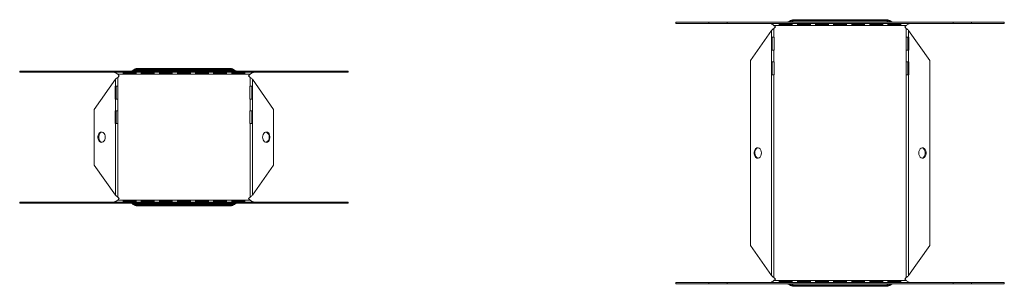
# Model space of a CAD drawing. Header units: millimetres. Extents: x -110 to 3011, y -971 to 757.
# Tile 5 of 13: x 814 to 1576, y -293 to -87. Entities that reach past the tile are written whole.
import ezdxf

# ---------------------------------------------------------------- set-up
doc = ezdxf.new("R2010")
doc.units = ezdxf.units.MM

msp = doc.modelspace()

# ---------------------------------------------------------------- linework, layer by layer
at = {"color": 7, "linetype": 'Continuous', "lineweight": 15}
for p, q in [((1321.6, -89.37), (1321.6, -90.27)), ((1347.06, -89.37), (1321.6, -89.37)), ((1347.06, -90.27), (1321.6, -90.27)), ((1347.06, -89.37), (1347.06, -90.27)), ((1361.2, -89.37), (1347.06, -89.37)), ((1361.2, -90.27), (1347.06, -90.27)), ((1361.2, -89.37), (1361.2, -90.27)), ((1536.09, -89.37), (1361.2, -89.37)), ((1536.09, -90.27), (1361.2, -90.27)), ((1401.65, -90.33), (1411.65, -90.33)), ((1401.65, -91.37), (1401.65, -90.33)), ((1411.65, -91.13), (1401.65, -91.13)), ((1411.65, -91.37), (1401.65, -91.37)), ((1485.98, -88.95), (1411.31, -88.95)), ((1411.65, -90.33), (1411.65, -91.37)), ((1484.93, -88.07), (1412.36, -88.07)), ((1484.65, -87.37), (1412.65, -87.37)), ((1415.65, -90.33), (1425.65, -90.33)), ((1415.65, -91.37), (1415.65, -90.33)), ((1425.65, -91.13), (1415.65, -91.13)), ((1425.65, -91.37), (1415.65, -91.37)), ((1425.65, -90.33), (1425.65, -91.37)), ((1429.65, -90.33), (1439.65, -90.33)), ((1429.65, -91.37), (1429.65, -90.33)), ((1439.65, -91.13), (1429.65, -91.13)), ((1439.65, -91.37), (1429.65, -91.37)), ((1439.65, -90.33), (1439.65, -91.37)), ((1443.65, -90.33), (1453.65, -90.33)), ((1443.65, -91.37), (1443.65, -90.33)), ((1453.65, -91.13), (1443.65, -91.13)), ((1453.65, -91.37), (1443.65, -91.37)), ((1453.65, -90.33), (1453.65, -91.37)), ((1457.65, -90.33), (1467.65, -90.33)), ((1457.65, -91.37), (1457.65, -90.33)), ((1467.65, -91.13), (1457.65, -91.13)), ((1467.65, -91.37), (1457.65, -91.37)), ((1467.65, -90.33), (1467.65, -91.37)), ((1471.65, -90.33), (1481.65, -90.33)), ((1471.65, -91.37), (1471.65, -90.33)), ((1481.65, -91.13), (1471.65, -91.13)), ((1481.65, -91.37), (1471.65, -91.37)), ((1481.65, -90.33), (1481.65, -91.37)), ((1485.65, -90.33), (1495.65, -90.33)), ((1485.65, -91.37), (1485.65, -90.33)), ((1495.65, -91.13), (1485.65, -91.13)), ((1495.65, -91.37), (1485.65, -91.37)), ((1495.65, -90.33), (1495.65, -91.37)), ((1536.09, -89.37), (1536.09, -90.27)), ((1550.23, -89.37), (1536.09, -89.37)), ((1550.23, -90.27), (1536.09, -90.27)), ((1550.23, -90.27), (1550.23, -89.37)), ((1575.69, -89.37), (1550.23, -89.37)), ((1575.69, -90.27), (1550.23, -90.27)), ((1575.69, -90.27), (1575.69, -89.37)), ((1395.71, -95.69), (1379.29, -118.92)), ((1395.71, -95.69), (1395.71, -100.92)), ((1398.65, -92.92), (1397.41, -94.15)), ((1397.41, -94.15), (1397.41, -100.92)), ((1397.5, -91.77), (1499.79, -91.77)), ((1397.5, -91.77), (1398.65, -92.92)), ((1498.65, -92.92), (1499.79, -91.77)), ((1499.88, -94.15), (1498.65, -92.92)), ((1499.88, -94.15), (1499.88, -100.92)), ((1501.58, -95.69), (1501.58, -100.92)), ((1518.01, -118.92), (1501.58, -95.69)), ((1395.71, -100.92), (1395.55, -100.92)), ((1395.55, -100.92), (1395.55, -110.92)), ((1395.71, -100.92), (1397.41, -100.92)), ((1396.18, -100.92), (1396.18, -110.92)), ((1397.65, -100.92), (1397.41, -100.92)), ((1397.65, -110.92), (1397.65, -100.92)), ((1499.88, -100.92), (1499.65, -100.92)), ((1499.65, -100.92), (1499.65, -110.92)), ((1499.88, -100.92), (1501.58, -100.92)), ((1501.11, -110.92), (1501.11, -100.92)), ((1501.74, -100.92), (1501.58, -100.92)), ((1501.74, -110.92), (1501.74, -100.92)), ((1395.55, -110.92), (1395.71, -110.92)), ((1395.71, -110.92), (1395.71, -119.92)), ((1397.41, -110.92), (1395.71, -110.92)), ((1397.41, -110.92), (1397.41, -119.92)), ((1397.41, -110.92), (1397.65, -110.92)), ((1499.65, -110.92), (1499.88, -110.92)), ((1499.88, -110.92), (1499.88, -119.92)), ((1501.58, -110.92), (1499.88, -110.92)), ((1501.58, -110.92), (1501.58, -119.92)), ((1501.58, -110.92), (1501.74, -110.92)), ((1379.29, -118.92), (1379.29, -261.92)), ((1395.55, -119.92), (1395.55, -129.92)), ((1395.71, -119.92), (1395.55, -119.92)), ((1395.71, -119.92), (1397.41, -119.92)), ((1396.18, -119.92), (1396.18, -129.92)), ((1397.65, -119.92), (1397.41, -119.92)), ((1397.65, -129.92), (1397.65, -119.92)), ((1499.88, -119.92), (1499.65, -119.92)), ((1499.65, -119.92), (1499.65, -129.92)), ((1499.88, -119.92), (1501.58, -119.92)), ((1501.11, -129.92), (1501.11, -119.92)), ((1501.74, -119.92), (1501.58, -119.92)), ((1501.74, -129.92), (1501.74, -119.92)), ((1518.01, -261.92), (1518.01, -118.92)), ((814.01, -127.15), (814.01, -128.05)), ((839.47, -127.15), (814.01, -127.15)), ((839.47, -128.05), (814.01, -128.05)), ((839.47, -127.15), (839.47, -128.05)), ((853.61, -127.15), (839.47, -127.15)), ((853.61, -128.05), (839.47, -128.05)), ((853.61, -127.15), (853.61, -128.05)), ((1028.5, -127.15), (853.61, -127.15)), ((1028.5, -128.05), (853.61, -128.05)), ((894.05, -128.1), (904.05, -128.1)), ((894.05, -129.14), (894.05, -128.1)), ((904.05, -128.9), (894.05, -128.9)), ((904.05, -129.14), (894.05, -129.14)), ((978.39, -126.73), (903.72, -126.73)), ((904.05, -128.1), (904.05, -129.14)), ((977.34, -125.85), (904.77, -125.85)), ((977.05, -125.15), (905.05, -125.15)), ((908.05, -128.1), (918.05, -128.1)), ((908.05, -129.14), (908.05, -128.1)), ((918.05, -128.9), (908.05, -128.9)), ((918.05, -129.14), (908.05, -129.14)), ((918.05, -128.1), (918.05, -129.14)), ((922.05, -128.1), (932.05, -128.1)), ((922.05, -129.14), (922.05, -128.1)), ((932.05, -128.9), (922.05, -128.9)), ((932.05, -129.14), (922.05, -129.14)), ((932.05, -128.1), (932.05, -129.14)), ((936.05, -128.1), (946.05, -128.1)), ((936.05, -129.14), (936.05, -128.1)), ((946.05, -128.9), (936.05, -128.9)), ((946.05, -129.14), (936.05, -129.14)), ((946.05, -128.1), (946.05, -129.14)), ((950.05, -128.1), (960.05, -128.1)), ((950.05, -129.14), (950.05, -128.1)), ((960.05, -128.9), (950.05, -128.9)), ((960.05, -129.14), (950.05, -129.14)), ((960.05, -128.1), (960.05, -129.14)), ((964.05, -128.1), (974.05, -128.1)), ((964.05, -129.14), (964.05, -128.1)), ((974.05, -128.9), (964.05, -128.9)), ((974.05, -129.14), (964.05, -129.14)), ((974.05, -128.1), (974.05, -129.14)), ((978.05, -128.1), (988.05, -128.1)), ((978.05, -129.14), (978.05, -128.1)), ((988.05, -128.9), (978.05, -128.9)), ((988.05, -129.14), (978.05, -129.14)), ((988.05, -128.1), (988.05, -129.14)), ((1028.5, -127.15), (1028.5, -128.05)), ((1042.64, -127.15), (1028.5, -127.15)), ((1042.64, -128.05), (1028.5, -128.05)), ((1042.64, -128.05), (1042.64, -127.15)), ((1068.1, -127.15), (1042.64, -127.15)), ((1068.1, -128.05), (1042.64, -128.05)), ((1068.1, -128.05), (1068.1, -127.15)), ((888.12, -133.46), (871.69, -156.7)), ((888.12, -138.7), (888.12, -133.46)), ((891.05, -130.7), (889.82, -131.93)), ((889.82, -138.7), (889.82, -131.93)), ((992.2, -129.55), (889.91, -129.55)), ((889.91, -129.55), (891.05, -130.7)), ((991.05, -130.7), (992.2, -129.55)), ((992.29, -131.93), (991.05, -130.7)), ((992.29, -138.7), (992.29, -131.93)), ((993.99, -138.7), (993.99, -133.46)), ((1010.41, -156.7), (993.99, -133.46)), ((1395.55, -129.92), (1395.71, -129.92)), ((1395.71, -129.92), (1395.71, -285.15)), ((1397.41, -129.92), (1395.71, -129.92)), ((1397.41, -129.92), (1397.41, -286.69)), ((1397.41, -129.92), (1397.65, -129.92)), ((1499.65, -129.92), (1499.88, -129.92)), ((1499.88, -129.92), (1499.88, -286.69)), ((1501.58, -129.92), (1499.88, -129.92)), ((1501.58, -129.92), (1501.58, -285.15)), ((1501.58, -129.92), (1501.74, -129.92)), ((888.12, -138.7), (887.96, -138.7)), ((887.96, -138.7), (887.96, -148.7)), ((888.12, -138.7), (889.82, -138.7)), ((888.59, -148.7), (888.59, -138.7)), ((890.05, -138.7), (889.82, -138.7)), ((890.05, -148.7), (890.05, -138.7)), ((992.29, -138.7), (992.05, -138.7)), ((992.05, -138.7), (992.05, -148.7)), ((992.29, -138.7), (993.99, -138.7)), ((993.51, -138.7), (993.51, -148.7)), ((994.15, -138.7), (993.99, -138.7)), ((994.15, -148.7), (994.15, -138.7)), ((887.96, -148.7), (888.12, -148.7)), ((888.12, -157.7), (888.12, -148.7)), ((889.82, -148.7), (888.12, -148.7)), ((889.82, -148.7), (890.05, -148.7)), ((889.82, -157.7), (889.82, -148.7)), ((992.05, -148.7), (992.29, -148.7)), ((992.29, -157.7), (992.29, -148.7)), ((993.99, -148.7), (992.29, -148.7)), ((993.99, -157.7), (993.99, -148.7)), ((993.99, -148.7), (994.15, -148.7)), ((871.69, -156.7), (871.69, -199.7)), ((888.12, -157.7), (887.96, -157.7)), ((887.96, -157.7), (887.96, -167.7)), ((888.12, -157.7), (889.82, -157.7)), ((888.59, -167.7), (888.59, -157.7)), ((890.05, -157.7), (889.82, -157.7)), ((890.05, -167.7), (890.05, -157.7)), ((992.29, -157.7), (992.05, -157.7)), ((992.05, -157.7), (992.05, -167.7)), ((992.29, -157.7), (993.99, -157.7)), ((993.51, -157.7), (993.51, -167.7)), ((994.15, -157.7), (993.99, -157.7)), ((994.15, -167.7), (994.15, -157.7)), ((1010.41, -199.7), (1010.41, -156.7)), ((887.96, -167.7), (888.12, -167.7)), ((888.12, -222.93), (888.12, -167.7)), ((889.82, -167.7), (888.12, -167.7)), ((889.82, -224.46), (889.82, -167.7)), ((889.82, -167.7), (890.05, -167.7)), ((992.05, -167.7), (992.29, -167.7)), ((992.29, -224.46), (992.29, -167.7)), ((993.99, -167.7), (992.29, -167.7)), ((993.99, -222.93), (993.99, -167.7)), ((993.99, -167.7), (994.15, -167.7)), ((871.69, -199.7), (888.12, -222.93)), ((993.99, -222.93), (1010.41, -199.7)), ((814.01, -228.34), (814.01, -229.24)), ((814.01, -228.34), (839.47, -228.34)), ((839.47, -228.34), (839.47, -229.24)), ((839.47, -228.34), (853.61, -228.34)), ((853.61, -229.24), (853.61, -228.34)), ((853.61, -228.34), (1028.5, -228.34)), ((889.82, -224.46), (891.05, -225.7)), ((891.05, -225.7), (889.91, -226.84)), ((992.2, -226.84), (889.91, -226.84)), ((894.05, -227.25), (904.05, -227.25)), ((894.05, -228.29), (894.05, -227.25)), ((894.05, -227.49), (904.05, -227.49)), ((904.05, -228.29), (894.05, -228.29)), ((904.05, -227.25), (904.05, -228.29)), ((908.05, -227.25), (918.05, -227.25)), ((908.05, -228.29), (908.05, -227.25)), ((908.05, -227.49), (918.05, -227.49)), ((918.05, -228.29), (908.05, -228.29)), ((918.05, -227.25), (918.05, -228.29)), ((922.05, -227.25), (932.05, -227.25)), ((922.05, -228.29), (922.05, -227.25)), ((922.05, -227.49), (932.05, -227.49)), ((932.05, -228.29), (922.05, -228.29)), ((932.05, -227.25), (932.05, -228.29)), ((936.05, -227.25), (946.05, -227.25)), ((936.05, -228.29), (936.05, -227.25)), ((936.05, -227.49), (946.05, -227.49)), ((946.05, -228.29), (936.05, -228.29)), ((946.05, -227.25), (946.05, -228.29)), ((950.05, -227.25), (960.05, -227.25)), ((950.05, -228.29), (950.05, -227.25)), ((950.05, -227.49), (960.05, -227.49)), ((960.05, -228.29), (950.05, -228.29)), ((960.05, -227.25), (960.05, -228.29)), ((964.05, -227.25), (974.05, -227.25)), ((964.05, -228.29), (964.05, -227.25)), ((964.05, -227.49), (974.05, -227.49)), ((974.05, -228.29), (964.05, -228.29)), ((974.05, -227.25), (974.05, -228.29)), ((978.05, -227.25), (988.05, -227.25)), ((978.05, -228.29), (978.05, -227.25)), ((978.05, -227.49), (988.05, -227.49)), ((988.05, -228.29), (978.05, -228.29)), ((988.05, -227.25), (988.05, -228.29)), ((991.05, -225.7), (992.29, -224.46)), ((992.2, -226.84), (991.05, -225.7)), ((1028.5, -229.24), (1028.5, -228.34)), ((1028.5, -228.34), (1042.64, -228.34)), ((1042.64, -229.24), (1042.64, -228.34)), ((1042.64, -228.34), (1068.1, -228.34)), ((1068.1, -229.24), (1068.1, -228.34)), ((814.01, -229.24), (839.47, -229.24)), ((839.47, -229.24), (853.61, -229.24)), ((853.61, -229.24), (1028.5, -229.24)), ((903.72, -229.66), (978.39, -229.66)), ((904.77, -230.55), (977.34, -230.55)), ((905.05, -231.24), (977.05, -231.24)), ((1028.5, -229.24), (1042.64, -229.24)), ((1042.64, -229.24), (1068.1, -229.24)), ((1379.29, -261.92), (1395.71, -285.15)), ((1501.58, -285.15), (1518.01, -261.92)), ((1397.41, -286.69), (1398.65, -287.92)), ((1398.65, -287.92), (1397.5, -289.07)), ((1397.5, -289.07), (1499.79, -289.07)), ((1498.65, -287.92), (1499.88, -286.69)), ((1499.79, -289.07), (1498.65, -287.92)), ((1321.6, -290.57), (1321.6, -291.47)), ((1321.6, -290.57), (1347.06, -290.57)), ((1321.6, -291.47), (1347.06, -291.47)), ((1347.06, -290.57), (1347.06, -291.47)), ((1347.06, -290.57), (1361.2, -290.57)), ((1347.06, -291.47), (1361.2, -291.47)), ((1361.2, -291.47), (1361.2, -290.57)), ((1361.2, -290.57), (1536.09, -290.57)), ((1361.2, -291.47), (1536.09, -291.47)), ((1401.65, -289.47), (1411.65, -289.47)), ((1401.65, -290.51), (1401.65, -289.47)), ((1401.65, -289.71), (1411.65, -289.71)), ((1411.65, -290.51), (1401.65, -290.51)), ((1411.31, -291.89), (1485.98, -291.89)), ((1411.65, -289.47), (1411.65, -290.51)), ((1412.36, -292.77), (1484.93, -292.77)), ((1412.65, -293.47), (1484.65, -293.47)), ((1415.65, -289.47), (1425.65, -289.47)), ((1415.65, -290.51), (1415.65, -289.47)), ((1415.65, -289.71), (1425.65, -289.71)), ((1425.65, -290.51), (1415.65, -290.51)), ((1425.65, -289.47), (1425.65, -290.51)), ((1429.65, -289.47), (1439.65, -289.47)), ((1429.65, -290.51), (1429.65, -289.47)), ((1429.65, -289.71), (1439.65, -289.71)), ((1439.65, -290.51), (1429.65, -290.51)), ((1439.65, -289.47), (1439.65, -290.51)), ((1443.65, -289.47), (1453.65, -289.47)), ((1443.65, -290.51), (1443.65, -289.47)), ((1443.65, -289.71), (1453.65, -289.71)), ((1453.65, -290.51), (1443.65, -290.51)), ((1453.65, -289.47), (1453.65, -290.51)), ((1457.65, -289.47), (1467.65, -289.47)), ((1457.65, -290.51), (1457.65, -289.47)), ((1457.65, -289.71), (1467.65, -289.71)), ((1467.65, -290.51), (1457.65, -290.51)), ((1467.65, -289.47), (1467.65, -290.51)), ((1471.65, -289.47), (1481.65, -289.47)), ((1471.65, -290.51), (1471.65, -289.47)), ((1471.65, -289.71), (1481.65, -289.71)), ((1481.65, -290.51), (1471.65, -290.51)), ((1481.65, -289.47), (1481.65, -290.51)), ((1485.65, -289.47), (1495.65, -289.47)), ((1485.65, -290.51), (1485.65, -289.47)), ((1485.65, -289.71), (1495.65, -289.71)), ((1495.65, -290.51), (1485.65, -290.51)), ((1495.65, -289.47), (1495.65, -290.51)), ((1536.09, -291.47), (1536.09, -290.57)), ((1536.09, -290.57), (1550.23, -290.57)), ((1536.09, -291.47), (1550.23, -291.47)), ((1550.23, -291.47), (1550.23, -290.57)), ((1550.23, -290.57), (1575.69, -290.57)), ((1550.23, -291.47), (1575.69, -291.47)), ((1575.69, -291.47), (1575.69, -290.57))]:
    msp.add_line(p, q, dxfattribs=at)
at = {"color": 7, "linetype": 'Continuous', "lineweight": 15, "flags": 128}
for points in [[(880.18, -178.2), (880.07, -179.28), (879.77, -180.27), (879.28, -181.12), (878.65, -181.75), (877.93, -182.11), (877.16, -182.19), (876.4, -181.97), (875.72, -181.46), (875.16, -180.72), (874.76, -179.79), (874.55, -178.74), (874.55, -177.65), (874.76, -176.6), (875.16, -175.67), (875.72, -174.93), (876.4, -174.43), (877.16, -174.21), (877.93, -174.28), (878.65, -174.64), (879.28, -175.27), (879.77, -176.12), (880.07, -177.12), (880.18, -178.2)], [(877.67, -174.22), (877.04, -174.43), (876.36, -174.93), (875.79, -175.67), (875.39, -176.6), (875.18, -177.65), (875.18, -178.74), (875.39, -179.79), (875.79, -180.72), (876.36, -181.46), (877.04, -181.97), (877.67, -182.17)], [(1001.93, -178.2), (1002.03, -179.28), (1002.34, -180.27), (1002.83, -181.12), (1003.46, -181.75), (1004.18, -182.11), (1004.95, -182.19), (1005.7, -181.97), (1006.39, -181.46), (1006.95, -180.72), (1007.35, -179.79), (1007.56, -178.74), (1007.56, -177.65), (1007.35, -176.6), (1006.95, -175.67), (1006.39, -174.93), (1005.7, -174.43), (1004.95, -174.21), (1004.18, -174.28), (1003.46, -174.64), (1002.83, -175.27), (1002.34, -176.12), (1002.03, -177.12), (1001.93, -178.2)], [(1387.77, -190.42), (1387.64, -191.6), (1387.28, -192.67), (1386.71, -193.55), (1385.98, -194.14), (1385.15, -194.41), (1384.31, -194.32), (1383.53, -193.88), (1382.87, -193.14), (1382.39, -192.16), (1382.15, -191.02), (1382.15, -189.82), (1382.39, -188.68), (1382.87, -187.7), (1383.53, -186.96), (1384.31, -186.52), (1385.15, -186.43), (1385.98, -186.7), (1386.71, -187.29), (1387.28, -188.17), (1387.64, -189.24), (1387.77, -190.42)], [(1509.52, -190.42), (1509.65, -191.6), (1510.01, -192.67), (1510.59, -193.55), (1511.32, -194.14), (1512.14, -194.41), (1512.98, -194.32), (1513.76, -193.88), (1514.42, -193.14), (1514.9, -192.16), (1515.15, -191.02), (1515.15, -189.82), (1514.9, -188.68), (1514.42, -187.7), (1513.76, -186.96), (1512.98, -186.52), (1512.14, -186.43), (1511.32, -186.7), (1510.59, -187.29), (1510.01, -188.17), (1509.65, -189.24), (1509.52, -190.42)], [(1512.03, -194.4), (1512.34, -194.32), (1513.13, -193.88), (1513.79, -193.14), (1514.26, -192.16), (1514.51, -191.02), (1514.51, -189.82), (1514.26, -188.68), (1513.79, -187.7), (1513.13, -186.96), (1512.34, -186.52), (1512.03, -186.45)]]:
    msp.add_lwpolyline(points, dxfattribs=at)
at = {"color": 7, "linetype": 'Continuous', "lineweight": 15}
for centre, radius, start, end in [((1407.02, -85.47), 3.9, 270, 309.16949), ((1407.3, -85.61), 3.76, 270.05661, 306.12406), ((1407.84, -85.77), 3.6, 270.03751, 294.9804), ((1410.49, -92.58), 3.72, 77.21938, 107.63122), ((1412.65, -92.37), 5, 90, 129.16949), ((1411.77, -92.44), 4.41, 82.33265, 120.66456), ((1484.65, -92.37), 5, 50.83051, 90), ((1485.52, -92.44), 4.41, 59.33544, 97.66735), ((1486.8, -92.58), 3.72, 72.36878, 102.78062), ((1489.99, -85.61), 3.76, 233.87594, 269.94339), ((1490.27, -85.47), 3.9, 230.83051, 270), ((1489.45, -85.77), 3.6, 245.0196, 269.96249), ((899.43, -123.25), 3.9, 270, 309.16949), ((899.71, -123.39), 3.76, 270.05661, 306.12406), ((900.25, -123.54), 3.6, 270.03751, 294.9804), ((902.9, -130.35), 3.72, 77.21938, 107.63122), ((905.05, -130.15), 5, 90, 129.16949), ((904.18, -130.22), 4.41, 82.33265, 120.66456), ((977.05, -130.15), 5, 50.83051, 90), ((977.93, -130.22), 4.41, 59.33544, 97.66735), ((979.21, -130.35), 3.72, 72.36878, 102.78062), ((982.4, -123.39), 3.76, 233.87594, 269.94339), ((982.68, -123.25), 3.9, 230.83051, 270), ((981.86, -123.54), 3.6, 245.0196, 269.96249), ((1003.31, -177.71), 3.67, 352.4266, 72.12368), ((1003.31, -178.68), 3.67, 287.87632, 7.5734), ((1386.4, -189.95), 3.69, 108.09475, 187.35497), ((1386.51, -190.83), 3.78, 173.83792, 250.71236), ((899.43, -233.14), 3.9, 50.83051, 90), ((899.71, -233.01), 3.76, 53.87594, 89.94339), ((900.25, -232.85), 3.6, 65.0196, 89.96249), ((902.9, -226.04), 3.72, 252.36878, 282.78062), ((905.05, -226.24), 5, 230.83051, 270), ((904.18, -226.17), 4.41, 239.33544, 277.66735), ((977.05, -226.24), 5, 270, 309.16949), ((977.93, -226.17), 4.41, 262.33265, 300.66456), ((979.21, -226.04), 3.72, 257.21938, 287.63122), ((982.4, -233.01), 3.76, 90.05661, 126.12406), ((982.68, -233.14), 3.9, 90, 129.16949), ((981.86, -232.85), 3.6, 90.03751, 114.9804), ((1407.02, -295.37), 3.9, 50.83051, 90), ((1407.3, -295.23), 3.76, 53.87594, 89.94339), ((1407.84, -295.07), 3.6, 65.0196, 89.96249), ((1410.49, -288.26), 3.72, 252.36878, 282.78062), ((1412.65, -288.47), 5, 230.83051, 270), ((1411.77, -288.4), 4.41, 239.33544, 277.66735), ((1484.65, -288.47), 5, 270, 309.16949), ((1485.52, -288.4), 4.41, 262.33265, 300.66456), ((1486.8, -288.26), 3.72, 257.21938, 287.63122), ((1489.99, -295.23), 3.76, 90.05661, 126.12406), ((1490.27, -295.37), 3.9, 90, 129.16949), ((1489.45, -295.07), 3.6, 90.03751, 114.9804)]:
    msp.add_arc(centre, radius, start, end, dxfattribs=at)
for points, knots in [([(1394.43, -90.27), (1394.69, -90.27), (1394.94, -90.31), (1395.45, -90.46), (1395.71, -90.57), (1396.22, -90.85), (1396.48, -91.02), (1396.99, -91.38), (1397.24, -91.58), (1397.5, -91.77)], [0, 0, 0, 0, 0.25, 0.25, 0.5, 0.5, 0.75, 0.75, 1, 1, 1, 1]), ([(1411.31, -88.95), (1410.88, -89.1), (1410.44, -89.2), (1409.55, -89.34), (1409.1, -89.37), (1408.65, -89.37)], [0, 0, 0, 0, 0.5, 0.5, 1, 1, 1, 1]), ([(1409.36, -89.03), (1409.25, -89.16), (1409.13, -89.24), (1408.89, -89.35), (1408.77, -89.37), (1408.65, -89.37)], [0, 0, 0, 0, 0.5, 0.5, 1, 1, 1, 1]), ([(1409.49, -88.5), (1409.49, -88.5), (1409.49, -88.51), (1409.5, -88.56), (1409.51, -88.6), (1409.52, -88.65)], [0, 0, 0, 0, 0.5, 0.5, 1, 1, 1, 1]), ([(1412.36, -88.07), (1412.22, -88.22), (1412.07, -88.37), (1411.72, -88.67), (1411.53, -88.81), (1411.31, -88.95)], [0, 0, 0, 0, 0.5, 0.5, 1, 1, 1, 1]), ([(1412.65, -87.37), (1412.65, -87.37), (1412.64, -87.39), (1412.62, -87.45), (1412.6, -87.49), (1412.53, -87.67), (1412.46, -87.84), (1412.36, -88.07)], [0, 0, 0, 0, 0.25, 0.25, 0.5, 0.5, 1, 1, 1, 1]), ([(1484.93, -88.07), (1484.83, -87.84), (1484.76, -87.67), (1484.69, -87.49), (1484.67, -87.45), (1484.65, -87.39), (1484.65, -87.37), (1484.65, -87.37)], [0, 0, 0, 0, 0.5, 0.5, 0.75, 0.75, 1, 1, 1, 1]), ([(1485.98, -88.95), (1485.76, -88.81), (1485.57, -88.67), (1485.22, -88.37), (1485.07, -88.22), (1484.93, -88.07)], [0, 0, 0, 0, 0.5, 0.5, 1, 1, 1, 1]), ([(1485.98, -88.95), (1486.41, -89.1), (1486.85, -89.2), (1487.74, -89.34), (1488.19, -89.37), (1488.65, -89.37)], [0, 0, 0, 0, 0.5, 0.5, 1, 1, 1, 1]), ([(1487.77, -88.65), (1487.78, -88.6), (1487.79, -88.56), (1487.8, -88.51), (1487.8, -88.5), (1487.8, -88.5)], [0, 0, 0, 0, 0.5, 0.5, 1, 1, 1, 1]), ([(1487.93, -89.03), (1488.04, -89.16), (1488.16, -89.24), (1488.4, -89.35), (1488.52, -89.37), (1488.65, -89.37)], [0, 0, 0, 0, 0.5, 0.5, 1, 1, 1, 1]), ([(1499.79, -91.77), (1500.05, -91.58), (1500.3, -91.38), (1500.81, -91.02), (1501.07, -90.85), (1501.58, -90.57), (1501.84, -90.46), (1502.35, -90.31), (1502.6, -90.27), (1502.86, -90.27)], [0, 0, 0, 0, 0.25, 0.25, 0.5, 0.5, 0.75, 0.75, 1, 1, 1, 1]), ([(1397.41, -94.15), (1397.1, -94.41), (1396.78, -94.67), (1396.2, -95.18), (1395.94, -95.43), (1395.71, -95.69)], [0, 0, 0, 0, 0.5, 0.5, 1, 1, 1, 1]), ([(1501.58, -95.69), (1501.35, -95.43), (1501.09, -95.18), (1500.51, -94.67), (1500.19, -94.41), (1499.88, -94.15)], [0, 0, 0, 0, 0.5, 0.5, 1, 1, 1, 1]), ([(886.84, -128.05), (887.1, -128.05), (887.35, -128.09), (887.86, -128.24), (888.12, -128.35), (888.63, -128.63), (888.88, -128.79), (889.4, -129.16), (889.65, -129.35), (889.91, -129.55)], [0, 0, 0, 0, 0.25, 0.25, 0.5, 0.5, 0.75, 0.75, 1, 1, 1, 1]), ([(903.72, -126.73), (903.29, -126.87), (902.85, -126.98), (901.96, -127.11), (901.51, -127.15), (901.05, -127.15)], [0, 0, 0, 0, 0.5, 0.5, 1, 1, 1, 1]), ([(901.77, -126.81), (901.66, -126.93), (901.54, -127.01), (901.3, -127.12), (901.18, -127.15), (901.05, -127.15)], [0, 0, 0, 0, 0.5, 0.5, 1, 1, 1, 1]), ([(901.9, -126.27), (901.9, -126.27), (901.9, -126.28), (901.91, -126.34), (901.92, -126.37), (901.93, -126.42)], [0, 0, 0, 0, 0.5, 0.5, 1, 1, 1, 1]), ([(904.77, -125.85), (904.63, -126), (904.48, -126.15), (904.13, -126.44), (903.94, -126.59), (903.72, -126.73)], [0, 0, 0, 0, 0.5, 0.5, 1, 1, 1, 1]), ([(905.05, -125.15), (905.05, -125.15), (905.05, -125.16), (905.03, -125.22), (905.01, -125.27), (904.94, -125.44), (904.87, -125.62), (904.77, -125.85)], [0, 0, 0, 0, 0.25, 0.25, 0.5, 0.5, 1, 1, 1, 1]), ([(977.34, -125.85), (977.24, -125.62), (977.17, -125.44), (977.1, -125.27), (977.08, -125.22), (977.06, -125.16), (977.05, -125.15), (977.05, -125.15)], [0, 0, 0, 0, 0.5, 0.5, 0.75, 0.75, 1, 1, 1, 1]), ([(978.39, -126.73), (978.17, -126.59), (977.98, -126.44), (977.63, -126.15), (977.48, -126), (977.34, -125.85)], [0, 0, 0, 0, 0.5, 0.5, 1, 1, 1, 1]), ([(978.39, -126.73), (978.81, -126.87), (979.25, -126.98), (980.15, -127.11), (980.6, -127.15), (981.05, -127.15)], [0, 0, 0, 0, 0.5, 0.5, 1, 1, 1, 1]), ([(980.18, -126.42), (980.19, -126.37), (980.2, -126.34), (980.21, -126.28), (980.21, -126.27), (980.21, -126.27)], [0, 0, 0, 0, 0.5, 0.5, 1, 1, 1, 1]), ([(980.34, -126.81), (980.45, -126.93), (980.57, -127.01), (980.81, -127.12), (980.93, -127.15), (981.05, -127.15)], [0, 0, 0, 0, 0.5, 0.5, 1, 1, 1, 1]), ([(992.2, -129.55), (992.46, -129.35), (992.71, -129.16), (993.22, -128.79), (993.48, -128.63), (993.99, -128.35), (994.24, -128.24), (994.76, -128.09), (995.01, -128.05), (995.27, -128.05)], [0, 0, 0, 0, 0.25, 0.25, 0.5, 0.5, 0.75, 0.75, 1, 1, 1, 1]), ([(889.82, -131.93), (889.51, -132.19), (889.19, -132.44), (888.61, -132.95), (888.34, -133.21), (888.12, -133.46)], [0, 0, 0, 0, 0.5, 0.5, 1, 1, 1, 1]), ([(993.99, -133.46), (993.76, -133.21), (993.5, -132.95), (992.92, -132.44), (992.6, -132.19), (992.29, -131.93)], [0, 0, 0, 0, 0.5, 0.5, 1, 1, 1, 1]), ([(889.91, -226.84), (889.86, -226.88), (889.76, -226.96), (889.6, -227.08), (889.45, -227.2), (889.28, -227.32), (889.11, -227.44), (888.94, -227.55), (888.76, -227.66), (888.57, -227.77), (888.35, -227.89), (888.1, -228.01), (887.83, -228.13), (887.57, -228.23), (887.31, -228.29), (887.07, -228.34), (886.92, -228.34), (886.84, -228.34)], [0, 0, 0, 0, 0.048508, 0.0985243, 0.1500521, 0.2030937, 0.2576518, 0.3137285, 0.3713258, 0.4304457, 0.4910899, 0.5813438, 0.66938, 0.7552292, 0.8389247, 0.920502, 1, 1, 1, 1]), ([(888.12, -222.93), (888.34, -223.19), (888.61, -223.44), (889.19, -223.95), (889.51, -224.21), (889.82, -224.46)], [0, 0, 0, 0, 0.5, 0.5, 1, 1, 1, 1]), ([(995.27, -228.34), (995.01, -228.34), (994.76, -228.31), (994.24, -228.16), (993.99, -228.04), (993.48, -227.77), (993.22, -227.6), (992.71, -227.24), (992.46, -227.04), (992.2, -226.84)], [0, 0, 0, 0, 0.25, 0.25, 0.5, 0.5, 0.75, 0.75, 1, 1, 1, 1]), ([(992.29, -224.46), (992.6, -224.21), (992.92, -223.95), (993.5, -223.44), (993.76, -223.19), (993.99, -222.93)], [0, 0, 0, 0, 0.5, 0.5, 1, 1, 1, 1]), ([(901.77, -229.58), (901.66, -229.46), (901.54, -229.38), (901.3, -229.27), (901.18, -229.24), (901.05, -229.24)], [0, 0, 0, 0, 0.5, 0.5, 1, 1, 1, 1]), ([(903.72, -229.66), (903.29, -229.52), (902.85, -229.42), (901.96, -229.28), (901.51, -229.24), (901.05, -229.24)], [0, 0, 0, 0, 0.5, 0.5, 1, 1, 1, 1]), ([(901.93, -229.97), (901.92, -230.02), (901.91, -230.06), (901.9, -230.11), (901.9, -230.12), (901.9, -230.12)], [0, 0, 0, 0, 0.5, 0.5, 1, 1, 1, 1]), ([(903.72, -229.66), (903.94, -229.8), (904.13, -229.95), (904.48, -230.24), (904.63, -230.39), (904.77, -230.55)], [0, 0, 0, 0, 0.5, 0.5, 1, 1, 1, 1]), ([(904.77, -230.55), (904.87, -230.77), (904.94, -230.95), (905.01, -231.13), (905.03, -231.17), (905.05, -231.23), (905.05, -231.24), (905.05, -231.24)], [0, 0, 0, 0, 0.5, 0.5, 0.75, 0.75, 1, 1, 1, 1]), ([(977.05, -231.24), (977.05, -231.24), (977.06, -231.23), (977.08, -231.17), (977.1, -231.13), (977.17, -230.95), (977.24, -230.77), (977.34, -230.55)], [0, 0, 0, 0, 0.25, 0.25, 0.5, 0.5, 1, 1, 1, 1]), ([(977.34, -230.55), (977.48, -230.39), (977.63, -230.24), (977.98, -229.95), (978.17, -229.8), (978.39, -229.66)], [0, 0, 0, 0, 0.5, 0.5, 1, 1, 1, 1]), ([(978.39, -229.66), (978.81, -229.52), (979.25, -229.42), (980.15, -229.28), (980.6, -229.24), (981.05, -229.24)], [0, 0, 0, 0, 0.5, 0.5, 1, 1, 1, 1]), ([(980.21, -230.12), (980.21, -230.12), (980.21, -230.11), (980.2, -230.06), (980.19, -230.02), (980.18, -229.97)], [0, 0, 0, 0, 0.5, 0.5, 1, 1, 1, 1]), ([(980.34, -229.58), (980.45, -229.46), (980.57, -229.38), (980.81, -229.27), (980.93, -229.24), (981.05, -229.24)], [0, 0, 0, 0, 0.5, 0.5, 1, 1, 1, 1]), ([(1397.5, -289.07), (1397.24, -289.27), (1396.99, -289.46), (1396.48, -289.82), (1396.22, -289.99), (1395.71, -290.27), (1395.45, -290.38), (1394.94, -290.53), (1394.69, -290.57), (1394.43, -290.57)], [0, 0, 0, 0, 0.25, 0.25, 0.5, 0.5, 0.75, 0.75, 1, 1, 1, 1]), ([(1395.71, -285.15), (1395.94, -285.41), (1396.2, -285.67), (1396.78, -286.18), (1397.1, -286.43), (1397.41, -286.69)], [0, 0, 0, 0, 0.5, 0.5, 1, 1, 1, 1]), ([(1502.86, -290.57), (1502.6, -290.57), (1502.35, -290.53), (1501.84, -290.38), (1501.58, -290.27), (1501.07, -289.99), (1500.81, -289.82), (1500.3, -289.46), (1500.05, -289.27), (1499.79, -289.07)], [0, 0, 0, 0, 0.25, 0.25, 0.5, 0.5, 0.75, 0.75, 1, 1, 1, 1]), ([(1499.88, -286.69), (1500.19, -286.43), (1500.51, -286.18), (1501.09, -285.67), (1501.35, -285.41), (1501.58, -285.15)], [0, 0, 0, 0, 0.5, 0.5, 1, 1, 1, 1]), ([(1409.36, -291.81), (1409.25, -291.68), (1409.13, -291.6), (1408.89, -291.49), (1408.77, -291.47), (1408.65, -291.47)], [0, 0, 0, 0, 0.5, 0.5, 1, 1, 1, 1]), ([(1411.31, -291.89), (1410.88, -291.74), (1410.44, -291.64), (1409.55, -291.5), (1409.1, -291.47), (1408.65, -291.47)], [0, 0, 0, 0, 0.5, 0.5, 1, 1, 1, 1]), ([(1409.52, -292.19), (1409.51, -292.24), (1409.5, -292.28), (1409.49, -292.33), (1409.49, -292.35), (1409.49, -292.35)], [0, 0, 0, 0, 0.5, 0.5, 1, 1, 1, 1]), ([(1411.31, -291.89), (1411.53, -292.03), (1411.72, -292.17), (1412.07, -292.47), (1412.22, -292.62), (1412.36, -292.77)], [0, 0, 0, 0, 0.5, 0.5, 1, 1, 1, 1]), ([(1412.36, -292.77), (1412.46, -293), (1412.53, -293.17), (1412.6, -293.35), (1412.62, -293.39), (1412.64, -293.45), (1412.65, -293.47), (1412.65, -293.47)], [0, 0, 0, 0, 0.5, 0.5, 0.75, 0.75, 1, 1, 1, 1]), ([(1484.65, -293.47), (1484.65, -293.47), (1484.65, -293.45), (1484.67, -293.39), (1484.69, -293.35), (1484.76, -293.17), (1484.83, -293), (1484.93, -292.77)], [0, 0, 0, 0, 0.25, 0.25, 0.5, 0.5, 1, 1, 1, 1]), ([(1484.93, -292.77), (1485.07, -292.62), (1485.22, -292.47), (1485.57, -292.17), (1485.76, -292.03), (1485.98, -291.89)], [0, 0, 0, 0, 0.5, 0.5, 1, 1, 1, 1]), ([(1485.98, -291.89), (1486.41, -291.74), (1486.85, -291.64), (1487.74, -291.5), (1488.19, -291.47), (1488.65, -291.47)], [0, 0, 0, 0, 0.5, 0.5, 1, 1, 1, 1]), ([(1487.8, -292.35), (1487.8, -292.35), (1487.8, -292.33), (1487.79, -292.28), (1487.78, -292.24), (1487.77, -292.19)], [0, 0, 0, 0, 0.5, 0.5, 1, 1, 1, 1]), ([(1487.93, -291.81), (1488.04, -291.68), (1488.16, -291.6), (1488.4, -291.49), (1488.52, -291.47), (1488.65, -291.47)], [0, 0, 0, 0, 0.5, 0.5, 1, 1, 1, 1])]:
    msp.add_open_spline(points, degree=3, knots=knots, dxfattribs=at)
for points in [[(1409.52, -88.65), (1409.49, -88.78), (1409.44, -88.91), (1409.36, -89.03)], [(1487.93, -89.03), (1487.85, -88.91), (1487.8, -88.78), (1487.77, -88.65)], [(901.93, -126.42), (901.9, -126.56), (901.84, -126.69), (901.77, -126.81)], [(980.34, -126.81), (980.26, -126.69), (980.21, -126.56), (980.18, -126.42)], [(901.77, -229.58), (901.84, -229.71), (901.9, -229.84), (901.93, -229.97)], [(980.18, -229.97), (980.21, -229.84), (980.26, -229.71), (980.34, -229.58)], [(1409.36, -291.81), (1409.44, -291.93), (1409.49, -292.06), (1409.52, -292.19)], [(1487.77, -292.19), (1487.8, -292.06), (1487.85, -291.93), (1487.93, -291.81)]]:
    msp.add_open_spline(points, degree=3, dxfattribs=at)

doc.saveas('drawing.dxf')
